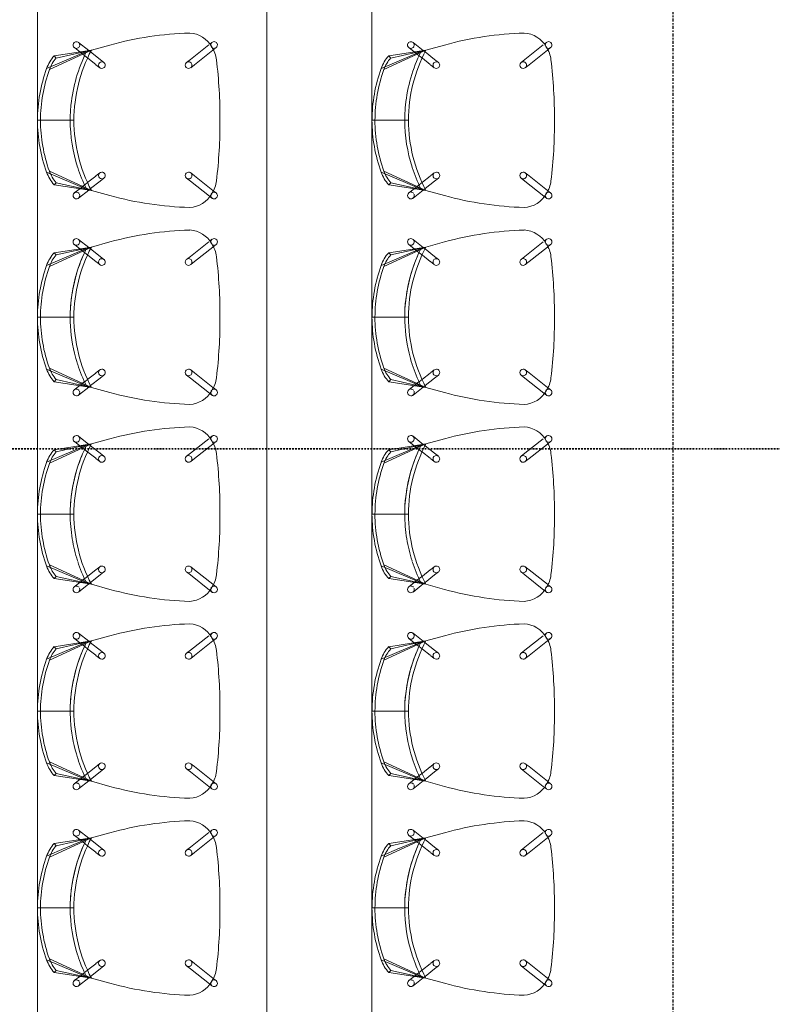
# Model space of a CAD drawing. Header units: millimetres. Extents: x -80560 to 110805, y -11020 to 52719.
# Tile 121 of 182: x 70937 to 72962, y 29998 to 32648. Entities that reach past the tile are written whole.
import ezdxf

# ---------------------------------------------------------------- set-up
doc = ezdxf.new("R2010")
doc.units = ezdxf.units.MM
doc.linetypes.add('CENTER2', pattern=[20, 8, -4, 4, -4])
doc.linetypes.add('DASHDOT2', pattern=[8, 4, -2, 0, -2])
for name, color, linetype, lineweight in [('A-ANNO-DIMS', 211, 'Continuous', 9), ('A-ANNO-DIMS-100', 211, 'Continuous', 9), ('A-DETL', 90, 'Continuous', 18), ('A-FLOR', 192, 'Continuous', 18), ('G-ANNO-SYMB', 111, 'Continuous', 9), ('I-FURN', 30, 'Continuous', 18), ('S-GRID', 1, 'Continuous', 9)]:
    doc.layers.add(name, color=color, linetype=linetype, lineweight=lineweight)
doc.styles.add('Arial_6', font='arial.ttf', dxfattribs={"width": 0.7, "height": 180})
doc.dimstyles.new('n3o_1_8_3', dxfattribs={"dimscale": 304.8, "dimtxt": 183.646692, "dimasz": 0.492126, "dimexe": 0.246063, "dimexo": 0.0625, "dimgap": 0.032808, "dimtad": 1, "dimdec": 0, "dimdsep": 46, "dimtxsty": 'Arial_6', "dimblk1": 'OBLIQUE', "dimblk2": 'OBLIQUE', "dimsah": 1, "dimcen": 0.09, "dimdle": 0.246063, "dimazin": 0, "dimtfac": 1, "dimtdec": 4, "dimtix": 1, "dimtmove": 0, "dimatfit": 3, "dimfxl": 0.246063, "dimfxlon": 1, "dimtvp": 1, "dimtolj": 1, "dimtzin": 0, "dimarcsym": 2})

# ---------------------------------------------------------------- blocks, each defined once
blk = doc.blocks.new('82_EHA_Onderwijs stoel - 1200x600 mm-V489-DO_02 tweede verdieping')
at = {"layer": 'I-FURN'}
for p, q in [((-5854.9, 11188.7), (-5861.1, 11193.2)), ((-5801.4, 11149.4), (-5854, 11188)), ((-5536, 11183.9), (-5586.6, 11195.9)), ((-5586.6, 11195.9), (-5536, 11183.9)), ((-5421.4, 11135.8), (-5536, 11183.9)), ((-5441.1, 11166.3), (-5536, 11183.9)), ((-5536, 11183.9), (-5522.8, 11180.8)), ((-5435.7, 11172.1), (-5536, 11183.9)), ((-5522.8, 11180.8), (-5536, 11183.9)), ((-5536, 11183.9), (-5528.9, 11182.2)), ((-5502.2, 11205.9), (-5529, 11183.1)), ((-5504.6, 11180.2), (-5490.5, 11192.2)), ((-5871.7, 11178.7), (-5863.8, 11172.9)), ((-5862.9, 11172.2), (-5812.1, 11134.9)), ((-5558.6, 11158), (-5568.6, 11149.5)), ((-5533.7, 11179.1), (-5558.6, 11158)), ((-5546.3, 11144.9), (-5525.8, 11162.2)), ((-5531.7, 11180.8), (-5533.7, 11179.1)), ((-5528.9, 11182.2), (-5522.8, 11180.8)), ((-5525.8, 11162.2), (-5517.6, 11169.2)), ((-5522.8, 11180.8), (-5413.9, 11138.8)), ((-5516.6, 11170), (-5504.6, 11180.2)), ((-5435.7, 11172.1), (-5441.1, 11166.3)), ((-5812.1, 11134.9), (-5801.5, 11127.2)), ((-5790.8, 11141.7), (-5801.4, 11149.4)), ((-5557, 11135.8), (-5547, 11144.3)), ((-5392.4, 11000), (-5482.4, 10996.8)), ((-5384.4, 11000.3), (-5472.4, 10997.2)), ((-5791.5, 10844.3), (-5801.5, 10835.8)), ((-5536.4, 10845.2), (-5547, 10852.9)), ((-5514, 10828.8), (-5535.7, 10844.6)), ((-5522.7, 10806.4), (-5411.7, 10862.4)), ((-5404.1, 10860), (-5509.7, 10810.4)), ((-5801.5, 10835.8), (-5849.6, 10795)), ((-5837.8, 10781.4), (-5789.8, 10822.1)), ((-5789.8, 10822.1), (-5779.8, 10830.6)), ((-5557.6, 10838.4), (-5547, 10830.7)), ((-5547, 10830.7), (-5520.8, 10811.4)), ((-5429, 10831), (-5522.7, 10806.4)), ((-5522.7, 10806.4), (-5423.2, 10825.5)), ((-5505.4, 10822.4), (-5514, 10828.8)), ((-5491.7, 10812.4), (-5505.4, 10822.4)), ((-5476.7, 10801.4), (-5491.7, 10812.4)), ((-5429, 10831), (-5423.2, 10825.5)), ((-5850.4, 10794.3), (-5857.9, 10787.9)), ((-5572.3, 10790.9), (-5522.7, 10806.4)), ((-5522.7, 10806.4), (-5572.3, 10790.9)), ((-5509.7, 10810.4), (-5522.7, 10806.4)), ((-5522.7, 10806.4), (-5509.7, 10810.4)), ((-5513.2, 10809.4), (-5522.7, 10806.4)), ((-5520.8, 10811.4), (-5518.3, 10809.6)), ((-5515.8, 10807.7), (-5487.4, 10786.9)), ((-5509.7, 10810.4), (-5513.2, 10809.4)), ((-5846.3, 10774.2), (-5840.4, 10779.1))]:
    blk.add_line(p, q, dxfattribs=at)
for centre, radius, start, end in [((-5795.5, 11148.2), 72.5, 95.1885, 152.8598), ((-5795.5, 11148.2), 72.5, 95.1885, 152.8598), ((-5796.1, 10311.6), 908.8, 76.6736, 90.3752), ((-5796.1, 10311.6), 908.8, 76.6736, 90.3752), ((-5866.4, 11186), 9, 92.0242, 233.7337), ((-5866.4, 11186), 9, 32.7552, 92.0242), ((-5866.4, 11186), 9, 21.0014, 32.0242), ((-5866.4, 11186), 9, 343.2677, 17.36), ((-5892.5, 10980.5), 410.4, 2.2826, 29.7146), ((-5496.4, 11199), 9, 166.8445, 205.867), ((-5496.4, 11199), 9, 152.0242, 163.0469), ((-5496.4, 11199), 9, 92.0242, 150.4974), ((-5496.4, 11199), 9, 221.4821, 270.4473), ((-5496.4, 11199), 9, 310.3146, 92.0242), ((-5496.4, 11199), 9, 279.4275, 302.8233), ((-5790, 11139.1), 81.7, 148.9461, 175.1022), ((-5790, 11139.1), 81.7, 148.9461, 175.1022), ((-5866.4, 11186), 9, 241.245, 272.0242), ((-5866.4, 11186), 9, 272.2401, 318.3719), ((-5866.4, 11186), 9, 322.5662, 332.0242), ((-5892.5, 10980.5), 420.4, 19.8763, 28.3112), ((-5892.5, 10980.5), 420.4, 19.8763, 28.3112), ((-5892.5, 10980.5), 420.4, 19.8763, 28.3112), ((-5507.7, 11101.4), 93, 21.7657, 44.2826), ((-5507.7, 11101.4), 101, 21.7657, 44.4999), ((-4568.6, 11034.4), 1307.6, 175.1022, 182.2565), ((-4568.6, 11034.4), 1307.6, 175.1022, 182.2565), ((-5796.2, 11134.4), 9, 92.0242, 272.0242), ((-5796.2, 11134.4), 9, 272.0242, 92.0242), ((-5562.8, 11142.7), 9, 92.0242, 272.0242), ((-5562.8, 11142.7), 9, 272.0242, 92.0242), ((-5802.5, 10983.7), 410.4, 2.2826, 21.7657), ((-5802.5, 10983.7), 418.4, 2.2776, 21.7657), ((-5892.5, 10980.5), 420.4, 11.3604, 19.7287), ((-5892.5, 10980.5), 420.4, 11.3604, 19.7287), ((-5892.5, 10980.5), 420.4, 11.3604, 19.7287), ((-5892.5, 10980.5), 420.4, 2.2764, 11.3417), ((-5892.5, 10980.5), 420.4, 2.2764, 11.3417), ((-5892.5, 10980.5), 420.4, 2.2764, 11.3417), ((-5802.7, 10987.4), 410.4, 342.2826, 1.7657), ((-5802.7, 10987.4), 418.4, 342.2826, 1.7707), ((-4568.2, 11023.8), 1307.6, 181.7918, 188.9461), ((-4568.2, 11023.8), 1307.6, 181.7918, 188.9461), ((-5892.6, 10984.2), 410.4, 334.3338, 1.7657), ((-5892.6, 10984.2), 420.4, 335.7399, 1.7719), ((-5892.6, 10984.2), 420.4, 353.4896, 1.7719), ((-5892.6, 10984.2), 420.4, 353.4896, 1.7719), ((-5892.6, 10984.2), 420.4, 335.7399, 353.4837), ((-5892.6, 10984.2), 420.4, 335.7399, 353.4837), ((-5785.7, 10837.4), 9, 92.0242, 272.0242), ((-5785.7, 10837.4), 9, 272.0242, 92.0242), ((-5552.3, 10845.7), 9, 92.0242, 272.0242), ((-5552.3, 10845.7), 9, 272.0242, 92.0242), ((-5500.3, 10890.7), 93, 320.0018, 342.2826), ((-5500.3, 10890.7), 101, 319.7657, 342.2826), ((-5779.2, 10833.2), 81.7, 188.9461, 215.1022), ((-5779.2, 10833.2), 81.7, 188.9461, 215.1022), ((-5852.1, 10781), 9, 130.3146, 272.0242), ((-5852.1, 10781), 9, 99.4275, 122.8233), ((-5852.1, 10781), 9, 45.6764, 90.4473), ((-5784, 10823.7), 72.5, 211.1885, 268.8598), ((-5784, 10823.7), 72.5, 211.1885, 268.8598), ((-5843.7, 11658.2), 908.8, 273.6731, 287.3747), ((-5843.7, 11658.2), 908.8, 273.6731, 287.3747), ((-5482, 10794.1), 9, 158.1814, 197.36), ((-5482, 10794.1), 9, 201.0014, 212.0242), ((-5482, 10794.1), 9, 92.2401, 152.0242), ((-5482, 10794.1), 9, 212.7552, 272.0242), ((-5482, 10794.1), 9, 61.245, 92.0242), ((-5482, 10794.1), 9, 272.0242, 53.7337), ((-5852.1, 10781), 9, 272.0242, 330.4974), ((-5852.1, 10781), 9, 332.0242, 343.0469), ((-5852.1, 10781), 9, 346.8445, 20.7806)]:
    blk.add_arc(centre, radius, start, end, dxfattribs=at)
blk = doc.blocks.new('82_EHA_Onderwijs stoel - 1200x600 mm-V490-DO_02 tweede verdieping')
at = {"layer": 'I-FURN'}
for p, q in [((-5854.9, 11188.7), (-5861.1, 11193.2)), ((-5801.4, 11149.4), (-5854, 11188)), ((-5536, 11183.9), (-5586.6, 11195.9)), ((-5586.6, 11195.9), (-5536, 11183.9)), ((-5421.4, 11135.8), (-5536, 11183.9)), ((-5441.1, 11166.3), (-5536, 11183.9)), ((-5536, 11183.9), (-5522.8, 11180.8)), ((-5435.7, 11172.1), (-5536, 11183.9)), ((-5522.8, 11180.8), (-5536, 11183.9)), ((-5536, 11183.9), (-5528.9, 11182.2)), ((-5502.2, 11205.9), (-5529, 11183.1)), ((-5504.6, 11180.2), (-5490.5, 11192.2)), ((-5871.7, 11178.7), (-5863.8, 11172.9)), ((-5862.9, 11172.2), (-5812.1, 11134.9)), ((-5558.6, 11158), (-5568.6, 11149.5)), ((-5533.7, 11179.1), (-5558.6, 11158)), ((-5546.3, 11144.9), (-5525.8, 11162.2)), ((-5531.7, 11180.8), (-5533.7, 11179.1)), ((-5528.9, 11182.2), (-5522.8, 11180.8)), ((-5525.8, 11162.2), (-5517.6, 11169.2)), ((-5522.8, 11180.8), (-5413.9, 11138.8)), ((-5516.6, 11170), (-5504.6, 11180.2)), ((-5435.7, 11172.1), (-5441.1, 11166.3)), ((-5812.1, 11134.9), (-5801.5, 11127.2)), ((-5790.8, 11141.7), (-5801.4, 11149.4)), ((-5557, 11135.8), (-5547, 11144.3)), ((-5392.4, 11000), (-5482.4, 10996.8)), ((-5384.4, 11000.3), (-5472.4, 10997.2)), ((-5791.5, 10844.3), (-5801.5, 10835.8)), ((-5536.4, 10845.2), (-5547, 10852.9)), ((-5514, 10828.8), (-5535.7, 10844.6)), ((-5522.7, 10806.4), (-5411.7, 10862.4)), ((-5404.1, 10860), (-5509.7, 10810.4)), ((-5801.5, 10835.8), (-5849.6, 10795)), ((-5837.8, 10781.4), (-5789.8, 10822.1)), ((-5789.8, 10822.1), (-5779.8, 10830.6)), ((-5557.6, 10838.4), (-5547, 10830.7)), ((-5547, 10830.7), (-5520.8, 10811.4)), ((-5429, 10831), (-5522.7, 10806.4)), ((-5522.7, 10806.4), (-5423.2, 10825.5)), ((-5505.4, 10822.4), (-5514, 10828.8)), ((-5491.7, 10812.4), (-5505.4, 10822.4)), ((-5476.7, 10801.4), (-5491.7, 10812.4)), ((-5429, 10831), (-5423.2, 10825.5)), ((-5850.4, 10794.3), (-5857.9, 10787.9)), ((-5572.3, 10790.9), (-5522.7, 10806.4)), ((-5522.7, 10806.4), (-5572.3, 10790.9)), ((-5509.7, 10810.4), (-5522.7, 10806.4)), ((-5522.7, 10806.4), (-5509.7, 10810.4)), ((-5513.2, 10809.4), (-5522.7, 10806.4)), ((-5520.8, 10811.4), (-5518.3, 10809.6)), ((-5515.8, 10807.7), (-5487.4, 10786.9)), ((-5509.7, 10810.4), (-5513.2, 10809.4)), ((-5846.3, 10774.2), (-5840.4, 10779.1))]:
    blk.add_line(p, q, dxfattribs=at)
for centre, radius, start, end in [((-5795.5, 11148.2), 72.5, 95.1885, 152.8598), ((-5795.5, 11148.2), 72.5, 95.1885, 152.8598), ((-5796.1, 10311.6), 908.8, 76.6736, 90.3752), ((-5796.1, 10311.6), 908.8, 76.6736, 90.3752), ((-5866.4, 11186), 9, 92.0242, 233.7337), ((-5866.4, 11186), 9, 32.7552, 92.0242), ((-5866.4, 11186), 9, 21.0014, 32.0242), ((-5866.4, 11186), 9, 343.2677, 17.36), ((-5892.5, 10980.5), 410.4, 2.2826, 29.7146), ((-5496.4, 11199), 9, 166.8445, 205.867), ((-5496.4, 11199), 9, 152.0242, 163.0469), ((-5496.4, 11199), 9, 92.0242, 150.4974), ((-5496.4, 11199), 9, 221.4821, 270.4473), ((-5496.4, 11199), 9, 310.3146, 92.0242), ((-5496.4, 11199), 9, 279.4275, 302.8233), ((-5790, 11139.1), 81.7, 148.9461, 175.1022), ((-5790, 11139.1), 81.7, 148.9461, 175.1022), ((-5866.4, 11186), 9, 241.245, 272.0242), ((-5866.4, 11186), 9, 272.2401, 318.3719), ((-5866.4, 11186), 9, 322.5662, 332.0242), ((-5892.5, 10980.5), 420.4, 19.8763, 28.3112), ((-5892.5, 10980.5), 420.4, 19.8763, 28.3112), ((-5892.5, 10980.5), 420.4, 19.8763, 28.3112), ((-5507.7, 11101.4), 93, 21.7657, 44.2826), ((-5507.7, 11101.4), 101, 21.7657, 44.4999), ((-4568.6, 11034.4), 1307.6, 175.1022, 182.2565), ((-4568.6, 11034.4), 1307.6, 175.1022, 182.2565), ((-5796.2, 11134.4), 9, 92.0242, 272.0242), ((-5796.2, 11134.4), 9, 272.0242, 92.0242), ((-5562.8, 11142.7), 9, 92.0242, 272.0242), ((-5562.8, 11142.7), 9, 272.0242, 92.0242), ((-5802.5, 10983.7), 410.4, 2.2826, 21.7657), ((-5802.5, 10983.7), 418.4, 2.2776, 21.7657), ((-5892.5, 10980.5), 420.4, 15.59, 19.7287), ((-5892.5, 10980.5), 420.4, 15.59, 19.7287), ((-5892.5, 10980.5), 420.4, 15.59, 19.7287), ((-5892.5, 10980.5), 420.4, 2.2764, 15.581), ((-5892.5, 10980.5), 420.4, 2.2764, 15.581), ((-5892.5, 10980.5), 420.4, 2.2764, 15.581), ((-5802.7, 10987.4), 410.4, 342.2826, 1.7657), ((-5802.7, 10987.4), 418.4, 342.2826, 1.7707), ((-4568.2, 11023.8), 1307.6, 181.7918, 188.9461), ((-4568.2, 11023.8), 1307.6, 181.7918, 188.9461), ((-5892.6, 10984.2), 410.4, 334.3338, 1.7657), ((-5892.6, 10984.2), 420.4, 335.7399, 1.7719), ((-5892.6, 10984.2), 420.4, 353.4896, 1.7719), ((-5892.6, 10984.2), 420.4, 353.4896, 1.7719), ((-5892.6, 10984.2), 420.4, 335.7399, 353.4837), ((-5892.6, 10984.2), 420.4, 335.7399, 353.4837), ((-5785.7, 10837.4), 9, 92.0242, 272.0242), ((-5785.7, 10837.4), 9, 272.0242, 92.0242), ((-5552.3, 10845.7), 9, 92.0242, 272.0242), ((-5552.3, 10845.7), 9, 272.0242, 92.0242), ((-5500.3, 10890.7), 93, 320.0018, 342.2826), ((-5500.3, 10890.7), 101, 319.7657, 342.2826), ((-5779.2, 10833.2), 81.7, 188.9461, 215.1022), ((-5779.2, 10833.2), 81.7, 188.9461, 215.1022), ((-5852.1, 10781), 9, 130.3146, 272.0242), ((-5852.1, 10781), 9, 99.4275, 122.8233), ((-5852.1, 10781), 9, 45.6764, 90.4473), ((-5784, 10823.7), 72.5, 211.1885, 268.8598), ((-5784, 10823.7), 72.5, 211.1885, 268.8598), ((-5843.7, 11658.2), 908.8, 273.6731, 287.3747), ((-5843.7, 11658.2), 908.8, 273.6731, 287.3747), ((-5482, 10794.1), 9, 158.1814, 197.36), ((-5482, 10794.1), 9, 201.0014, 212.0242), ((-5482, 10794.1), 9, 92.2401, 152.0242), ((-5482, 10794.1), 9, 212.7552, 272.0242), ((-5482, 10794.1), 9, 61.245, 92.0242), ((-5482, 10794.1), 9, 272.0242, 53.7337), ((-5852.1, 10781), 9, 272.0242, 330.4974), ((-5852.1, 10781), 9, 332.0242, 343.0469), ((-5852.1, 10781), 9, 346.8445, 20.7806)]:
    blk.add_arc(centre, radius, start, end, dxfattribs=at)
blk = doc.blocks.new('82_EHA_Onderwijs stoel - 1200x600 mm-V491-DO_02 tweede verdieping')
at = {"layer": 'I-FURN'}
for p, q in [((-5854.9, 11188.7), (-5861.1, 11193.2)), ((-5801.4, 11149.4), (-5854, 11188)), ((-5536, 11183.9), (-5586.6, 11195.9)), ((-5586.6, 11195.9), (-5536, 11183.9)), ((-5421.4, 11135.8), (-5536, 11183.9)), ((-5441.1, 11166.3), (-5536, 11183.9)), ((-5536, 11183.9), (-5522.8, 11180.8)), ((-5435.7, 11172.1), (-5536, 11183.9)), ((-5522.8, 11180.8), (-5536, 11183.9)), ((-5536, 11183.9), (-5528.9, 11182.2)), ((-5502.2, 11205.9), (-5529, 11183.1)), ((-5504.6, 11180.2), (-5490.5, 11192.2)), ((-5871.7, 11178.7), (-5863.8, 11172.9)), ((-5862.9, 11172.2), (-5812.1, 11134.9)), ((-5558.6, 11158), (-5568.6, 11149.5)), ((-5533.7, 11179.1), (-5558.6, 11158)), ((-5546.3, 11144.9), (-5525.8, 11162.2)), ((-5531.7, 11180.8), (-5533.7, 11179.1)), ((-5528.9, 11182.2), (-5522.8, 11180.8)), ((-5525.8, 11162.2), (-5517.6, 11169.2)), ((-5522.8, 11180.8), (-5413.9, 11138.8)), ((-5516.6, 11170), (-5504.6, 11180.2)), ((-5435.7, 11172.1), (-5441.1, 11166.3)), ((-5812.1, 11134.9), (-5801.5, 11127.2)), ((-5790.8, 11141.7), (-5801.4, 11149.4)), ((-5557, 11135.8), (-5547, 11144.3)), ((-5392.4, 11000), (-5482.4, 10996.8)), ((-5384.4, 11000.3), (-5472.4, 10997.2)), ((-5791.5, 10844.3), (-5801.5, 10835.8)), ((-5536.4, 10845.2), (-5547, 10852.9)), ((-5514, 10828.8), (-5535.7, 10844.6)), ((-5522.7, 10806.4), (-5411.7, 10862.4)), ((-5404.1, 10860), (-5509.7, 10810.4)), ((-5801.5, 10835.8), (-5849.6, 10795)), ((-5837.8, 10781.4), (-5789.8, 10822.1)), ((-5789.8, 10822.1), (-5779.8, 10830.6)), ((-5557.6, 10838.4), (-5547, 10830.7)), ((-5547, 10830.7), (-5520.8, 10811.4)), ((-5429, 10831), (-5522.7, 10806.4)), ((-5522.7, 10806.4), (-5423.2, 10825.5)), ((-5505.4, 10822.4), (-5514, 10828.8)), ((-5491.7, 10812.4), (-5505.4, 10822.4)), ((-5476.7, 10801.4), (-5491.7, 10812.4)), ((-5429, 10831), (-5423.2, 10825.5)), ((-5850.4, 10794.3), (-5857.9, 10787.9)), ((-5572.3, 10790.9), (-5522.7, 10806.4)), ((-5522.7, 10806.4), (-5572.3, 10790.9)), ((-5509.7, 10810.4), (-5522.7, 10806.4)), ((-5522.7, 10806.4), (-5509.7, 10810.4)), ((-5513.2, 10809.4), (-5522.7, 10806.4)), ((-5520.8, 10811.4), (-5518.3, 10809.6)), ((-5515.8, 10807.7), (-5487.4, 10786.9)), ((-5509.7, 10810.4), (-5513.2, 10809.4)), ((-5846.3, 10774.2), (-5840.4, 10779.1))]:
    blk.add_line(p, q, dxfattribs=at)
for centre, radius, start, end in [((-5795.5, 11148.2), 72.5, 95.1885, 152.8598), ((-5795.5, 11148.2), 72.5, 95.1885, 152.8598), ((-5796.1, 10311.6), 908.8, 76.6736, 90.3752), ((-5796.1, 10311.6), 908.8, 76.6736, 90.3752), ((-5866.4, 11186), 9, 92.0242, 233.7337), ((-5866.4, 11186), 9, 32.7552, 92.0242), ((-5866.4, 11186), 9, 21.0014, 32.0242), ((-5866.4, 11186), 9, 343.2677, 17.36), ((-5892.5, 10980.5), 410.4, 2.2826, 29.7146), ((-5496.4, 11199), 9, 166.8445, 205.867), ((-5496.4, 11199), 9, 152.0242, 163.0469), ((-5496.4, 11199), 9, 92.0242, 150.4974), ((-5496.4, 11199), 9, 221.4821, 270.4473), ((-5496.4, 11199), 9, 310.3146, 92.0242), ((-5496.4, 11199), 9, 279.4275, 302.8233), ((-5790, 11139.1), 81.7, 148.9461, 175.1022), ((-5790, 11139.1), 81.7, 148.9461, 175.1022), ((-5866.4, 11186), 9, 241.245, 272.0242), ((-5866.4, 11186), 9, 272.2401, 318.3719), ((-5866.4, 11186), 9, 322.5662, 332.0242), ((-5892.5, 10980.5), 420.4, 19.8763, 28.3112), ((-5892.5, 10980.5), 420.4, 19.8763, 28.3112), ((-5892.5, 10980.5), 420.4, 19.8763, 28.3112), ((-5507.7, 11101.4), 93, 21.7657, 44.2826), ((-5507.7, 11101.4), 101, 21.7657, 44.4999), ((-4568.6, 11034.4), 1307.6, 175.1022, 182.2565), ((-4568.6, 11034.4), 1307.6, 175.1022, 182.2565), ((-5796.2, 11134.4), 9, 92.0242, 272.0242), ((-5796.2, 11134.4), 9, 272.0242, 92.0242), ((-5562.8, 11142.7), 9, 92.0242, 272.0242), ((-5562.8, 11142.7), 9, 272.0242, 92.0242), ((-5802.5, 10983.7), 410.4, 2.2826, 21.7657), ((-5802.5, 10983.7), 418.4, 2.2776, 21.7657), ((-5892.5, 10980.5), 420.4, 2.2764, 19.8051), ((-5892.5, 10980.5), 420.4, 2.2764, 19.8051), ((-5892.5, 10980.5), 420.4, 2.2764, 19.8051), ((-5802.7, 10987.4), 410.4, 342.2826, 1.7657), ((-5802.7, 10987.4), 418.4, 342.2826, 1.7707), ((-4568.2, 11023.8), 1307.6, 181.7918, 188.9461), ((-4568.2, 11023.8), 1307.6, 181.7918, 188.9461), ((-5892.6, 10984.2), 410.4, 334.3338, 1.7657), ((-5892.6, 10984.2), 420.4, 356.2837, 1.7719), ((-5892.6, 10984.2), 420.4, 356.2837, 1.7719), ((-5892.6, 10984.2), 420.4, 356.2837, 1.7719), ((-5892.6, 10984.2), 420.4, 335.7399, 356.1702), ((-5892.6, 10984.2), 420.4, 335.7399, 356.1702), ((-5892.6, 10984.2), 420.4, 335.7399, 356.1702), ((-5785.7, 10837.4), 9, 92.0242, 272.0242), ((-5785.7, 10837.4), 9, 272.0242, 92.0242), ((-5552.3, 10845.7), 9, 92.0242, 272.0242), ((-5552.3, 10845.7), 9, 272.0242, 92.0242), ((-5500.3, 10890.7), 93, 320.0018, 342.2826), ((-5500.3, 10890.7), 101, 319.7657, 342.2826), ((-5779.2, 10833.2), 81.7, 188.9461, 215.1022), ((-5779.2, 10833.2), 81.7, 188.9461, 215.1022), ((-5852.1, 10781), 9, 130.3146, 209.7434), ((-5852.1, 10781), 9, 99.4275, 122.8233), ((-5852.1, 10781), 9, 45.6764, 90.4473), ((-5784, 10823.7), 72.5, 211.1885, 268.8598), ((-5784, 10823.7), 72.5, 211.1885, 268.8598), ((-5843.7, 11658.2), 908.8, 273.6731, 287.3747), ((-5843.7, 11658.2), 908.8, 273.6731, 287.3747), ((-5482, 10794.1), 9, 158.1814, 197.36), ((-5482, 10794.1), 9, 201.0014, 212.0242), ((-5482, 10794.1), 9, 92.2401, 152.0242), ((-5482, 10794.1), 9, 212.7552, 272.0242), ((-5482, 10794.1), 9, 61.245, 92.0242), ((-5482, 10794.1), 9, 272.0242, 332.0242), ((-5482, 10794.1), 9, 334.305, 53.7337), ((-5482, 10794.1), 9, 332.0242, 334.305), ((-5852.1, 10781), 9, 209.7434, 212.0242), ((-5852.1, 10781), 9, 212.0242, 272.0242), ((-5852.1, 10781), 9, 272.0242, 330.4974), ((-5852.1, 10781), 9, 332.0242, 343.0469), ((-5852.1, 10781), 9, 346.8445, 20.7806)]:
    blk.add_arc(centre, radius, start, end, dxfattribs=at)
blk = doc.blocks.new('82_EHA_Onderwijs stoel - 1200x600 mm-V495-DO_02 tweede verdieping')
at = {"layer": 'I-FURN'}
for p, q in [((-5854.9, 11188.7), (-5861.1, 11193.2)), ((-5801.4, 11149.4), (-5854, 11188)), ((-5536, 11183.9), (-5586.6, 11195.9)), ((-5586.6, 11195.9), (-5536, 11183.9)), ((-5421.4, 11135.8), (-5536, 11183.9)), ((-5441.1, 11166.3), (-5536, 11183.9)), ((-5536, 11183.9), (-5522.8, 11180.8)), ((-5435.7, 11172.1), (-5536, 11183.9)), ((-5522.8, 11180.8), (-5536, 11183.9)), ((-5536, 11183.9), (-5528.9, 11182.2)), ((-5502.2, 11205.9), (-5529, 11183.1)), ((-5504.6, 11180.2), (-5490.5, 11192.2)), ((-5871.7, 11178.7), (-5863.8, 11172.9)), ((-5862.9, 11172.2), (-5812.1, 11134.9)), ((-5558.6, 11158), (-5568.6, 11149.5)), ((-5533.7, 11179.1), (-5558.6, 11158)), ((-5546.3, 11144.9), (-5525.8, 11162.2)), ((-5531.7, 11180.8), (-5533.7, 11179.1)), ((-5528.9, 11182.2), (-5522.8, 11180.8)), ((-5525.8, 11162.2), (-5518.6, 11168.4)), ((-5522.8, 11180.8), (-5413.9, 11138.8)), ((-5516.6, 11170), (-5504.6, 11180.2)), ((-5435.7, 11172.1), (-5441.1, 11166.3)), ((-5812.1, 11134.9), (-5801.5, 11127.2)), ((-5790.8, 11141.7), (-5801.4, 11149.4)), ((-5557, 11135.8), (-5547, 11144.3)), ((-5392.4, 11000), (-5482.4, 10996.8)), ((-5384.4, 11000.3), (-5472.4, 10997.2)), ((-5791.5, 10844.3), (-5801.5, 10835.8)), ((-5536.4, 10845.2), (-5547, 10852.9)), ((-5514, 10828.8), (-5535.7, 10844.6)), ((-5522.7, 10806.4), (-5411.7, 10862.4)), ((-5404.1, 10860), (-5452.6, 10837.2)), ((-5801.5, 10835.8), (-5849.6, 10795)), ((-5837.8, 10781.4), (-5789.8, 10822.1)), ((-5789.8, 10822.1), (-5779.8, 10830.6)), ((-5557.6, 10838.4), (-5547, 10830.7)), ((-5547, 10830.7), (-5520.8, 10811.4)), ((-5429, 10831), (-5522.7, 10806.4)), ((-5522.7, 10806.4), (-5423.2, 10825.5)), ((-5505.4, 10822.4), (-5514, 10828.8)), ((-5453.3, 10836.9), (-5509.7, 10810.4)), ((-5491.7, 10812.4), (-5505.4, 10822.4)), ((-5476.7, 10801.4), (-5491.7, 10812.4)), ((-5429, 10831), (-5423.2, 10825.5)), ((-5850.4, 10794.3), (-5857.9, 10787.9)), ((-5572.3, 10790.9), (-5522.7, 10806.4)), ((-5522.7, 10806.4), (-5572.3, 10790.9)), ((-5509.7, 10810.4), (-5522.7, 10806.4)), ((-5522.7, 10806.4), (-5509.7, 10810.4)), ((-5513.2, 10809.4), (-5522.7, 10806.4)), ((-5520.8, 10811.4), (-5518.3, 10809.6)), ((-5515.8, 10807.7), (-5487.4, 10786.9)), ((-5509.7, 10810.4), (-5513.2, 10809.4)), ((-5846.3, 10774.2), (-5840.4, 10779.1))]:
    blk.add_line(p, q, dxfattribs=at)
for centre, radius, start, end in [((-5795.5, 11148.2), 72.5, 95.1885, 152.8598), ((-5795.5, 11148.2), 72.5, 95.1885, 152.8598), ((-5796.1, 10311.6), 908.8, 76.6736, 90.3752), ((-5796.1, 10311.6), 908.8, 76.6736, 90.3752), ((-5866.4, 11186), 9, 92.0242, 233.7337), ((-5866.4, 11186), 9, 32.7552, 92.0242), ((-5866.4, 11186), 9, 21.0014, 32.0242), ((-5866.4, 11186), 9, 343.2677, 17.36), ((-5892.5, 10980.5), 410.4, 2.2826, 29.7146), ((-5496.4, 11199), 9, 166.8445, 205.867), ((-5496.4, 11199), 9, 152.0242, 163.0469), ((-5496.4, 11199), 9, 92.0242, 150.4974), ((-5496.4, 11199), 9, 221.4821, 270.4473), ((-5496.4, 11199), 9, 310.3146, 92.0242), ((-5496.4, 11199), 9, 279.4275, 302.8233), ((-5790, 11139.1), 81.7, 148.9461, 175.1022), ((-5790, 11139.1), 81.7, 148.9461, 175.1022), ((-5866.4, 11186), 9, 241.245, 272.0242), ((-5866.4, 11186), 9, 272.2401, 318.3719), ((-5866.4, 11186), 9, 322.5662, 332.0242), ((-5892.5, 10980.5), 420.4, 19.8763, 28.3112), ((-5892.5, 10980.5), 420.4, 19.8763, 28.3112), ((-5892.5, 10980.5), 420.4, 19.8763, 28.3112), ((-5507.7, 11101.4), 93, 21.7657, 44.2826), ((-5507.7, 11101.4), 101, 21.7657, 44.4999), ((-4568.6, 11034.4), 1307.6, 175.1022, 182.2565), ((-4568.6, 11034.4), 1307.6, 175.1022, 182.2565), ((-5796.2, 11134.4), 9, 92.0242, 272.0242), ((-5796.2, 11134.4), 9, 272.0242, 92.0242), ((-5562.8, 11142.7), 9, 92.0242, 272.0242), ((-5562.8, 11142.7), 9, 272.0242, 92.0242), ((-5802.5, 10983.7), 410.4, 2.2826, 21.7657), ((-5802.5, 10983.7), 418.4, 2.2776, 21.7657), ((-5892.5, 10980.5), 420.4, 2.2764, 19.7287), ((-5892.5, 10980.5), 420.4, 2.2764, 19.7287), ((-5892.5, 10980.5), 420.4, 2.2764, 19.7287), ((-5802.7, 10987.4), 410.4, 342.2826, 1.7657), ((-5802.7, 10987.4), 418.4, 342.2826, 1.7707), ((-4568.2, 11023.8), 1307.6, 181.7918, 188.9461), ((-4568.2, 11023.8), 1307.6, 181.7918, 188.9461), ((-5892.6, 10984.2), 410.4, 334.3338, 1.7657), ((-5892.6, 10984.2), 420.4, 335.7399, 1.7719), ((-5892.6, 10984.2), 420.4, 353.4896, 1.7719), ((-5892.6, 10984.2), 420.4, 353.4896, 1.7719), ((-5892.6, 10984.2), 420.4, 335.7399, 353.4837), ((-5892.6, 10984.2), 420.4, 335.7399, 353.4837), ((-5785.7, 10837.4), 9, 92.0242, 272.0242), ((-5785.7, 10837.4), 9, 272.0242, 92.0242), ((-5552.3, 10845.7), 9, 92.0242, 272.0242), ((-5552.3, 10845.7), 9, 272.0242, 92.0242), ((-5500.3, 10890.7), 93, 320.0018, 342.2826), ((-5500.3, 10890.7), 101, 319.7657, 342.2826), ((-5779.2, 10833.2), 81.7, 188.9461, 215.1022), ((-5779.2, 10833.2), 81.7, 188.9461, 215.1022), ((-5852.1, 10781), 9, 130.3146, 272.0242), ((-5852.1, 10781), 9, 99.4275, 122.8233), ((-5852.1, 10781), 9, 45.6764, 90.4473), ((-5784, 10823.7), 72.5, 211.1885, 268.8598), ((-5784, 10823.7), 72.5, 211.1885, 268.8598), ((-5843.7, 11658.2), 908.8, 273.6731, 287.3747), ((-5843.7, 11658.2), 908.8, 273.6731, 287.3747), ((-5482, 10794.1), 9, 158.1814, 197.36), ((-5482, 10794.1), 9, 201.0014, 212.0242), ((-5482, 10794.1), 9, 92.2401, 152.0242), ((-5482, 10794.1), 9, 212.7552, 272.0242), ((-5482, 10794.1), 9, 61.245, 92.0242), ((-5482, 10794.1), 9, 272.0242, 53.7337), ((-5852.1, 10781), 9, 272.0242, 330.4974), ((-5852.1, 10781), 9, 332.0242, 343.0469), ((-5852.1, 10781), 9, 346.8445, 20.7806)]:
    blk.add_arc(centre, radius, start, end, dxfattribs=at)
blk = doc.blocks.new('82_EHA_Onderwijs stoel - 1200x600 mm-V496-DO_02 tweede verdieping')
at = {"layer": 'I-FURN'}
for p, q in [((-5854.9, 11188.7), (-5861.1, 11193.2)), ((-5852.2, 11186.7), (-5854, 11188)), ((-5801.4, 11149.4), (-5852.1, 11186.6)), ((-5536, 11183.9), (-5586.6, 11195.9)), ((-5586.6, 11195.9), (-5536, 11183.9)), ((-5421.4, 11135.8), (-5536, 11183.9)), ((-5441.1, 11166.3), (-5536, 11183.9)), ((-5536, 11183.9), (-5522.8, 11180.8)), ((-5435.7, 11172.1), (-5536, 11183.9)), ((-5522.8, 11180.8), (-5536, 11183.9)), ((-5536, 11183.9), (-5528.9, 11182.2)), ((-5502.2, 11205.9), (-5529, 11183.1)), ((-5504.6, 11180.2), (-5490.5, 11192.2)), ((-5871.7, 11178.7), (-5863.8, 11172.9)), ((-5862.9, 11172.2), (-5812.1, 11134.9)), ((-5558.6, 11158), (-5568.6, 11149.5)), ((-5533.7, 11179.1), (-5558.6, 11158)), ((-5546.3, 11144.9), (-5525.8, 11162.2)), ((-5531.7, 11180.8), (-5533.7, 11179.1)), ((-5528.9, 11182.2), (-5522.8, 11180.8)), ((-5525.8, 11162.2), (-5517.6, 11169.2)), ((-5522.8, 11180.8), (-5413.9, 11138.8)), ((-5516.6, 11170), (-5504.6, 11180.2)), ((-5435.7, 11172.1), (-5441.1, 11166.3)), ((-5812.1, 11134.9), (-5801.5, 11127.2)), ((-5790.8, 11141.7), (-5801.4, 11149.4)), ((-5557, 11135.8), (-5547, 11144.3)), ((-5392.4, 11000), (-5482.4, 10996.8)), ((-5384.4, 11000.3), (-5472.4, 10997.2)), ((-5791.5, 10844.3), (-5801.5, 10835.8)), ((-5536.4, 10845.2), (-5547, 10852.9)), ((-5514, 10828.8), (-5535.7, 10844.6)), ((-5522.7, 10806.4), (-5411.7, 10862.4)), ((-5404.1, 10860), (-5509.7, 10810.4)), ((-5801.5, 10835.8), (-5849.6, 10795)), ((-5837.8, 10781.4), (-5789.8, 10822.1)), ((-5789.8, 10822.1), (-5779.8, 10830.6)), ((-5557.6, 10838.4), (-5547, 10830.7)), ((-5547, 10830.7), (-5520.8, 10811.4)), ((-5429, 10831), (-5522.7, 10806.4)), ((-5522.7, 10806.4), (-5423.2, 10825.5)), ((-5505.4, 10822.4), (-5514, 10828.8)), ((-5491.7, 10812.4), (-5505.4, 10822.4)), ((-5476.7, 10801.4), (-5491.7, 10812.4)), ((-5429, 10831), (-5423.2, 10825.5)), ((-5850.4, 10794.3), (-5857.9, 10787.9)), ((-5572.3, 10790.9), (-5522.7, 10806.4)), ((-5522.7, 10806.4), (-5572.3, 10790.9)), ((-5509.7, 10810.4), (-5522.7, 10806.4)), ((-5522.7, 10806.4), (-5509.7, 10810.4)), ((-5513.2, 10809.4), (-5522.7, 10806.4)), ((-5520.8, 10811.4), (-5518.3, 10809.6)), ((-5515.8, 10807.7), (-5487.4, 10786.9)), ((-5509.7, 10810.4), (-5513.2, 10809.4)), ((-5846.3, 10774.2), (-5840.4, 10779.1))]:
    blk.add_line(p, q, dxfattribs=at)
for centre, radius, start, end in [((-5795.5, 11148.2), 72.5, 95.1885, 152.8598), ((-5795.5, 11148.2), 72.5, 95.1885, 152.8598), ((-5796.1, 10311.6), 908.8, 76.6736, 90.3752), ((-5796.1, 10311.6), 908.8, 76.6736, 90.3752), ((-5866.4, 11186), 9, 92.0242, 233.7337), ((-5866.4, 11186), 9, 32.7552, 92.0242), ((-5866.4, 11186), 9, 21.0014, 32.0242), ((-5866.4, 11186), 9, 3.7913, 17.36), ((-5866.4, 11186), 9, 343.2677, 0.9865), ((-5892.5, 10980.5), 410.4, 2.2826, 29.7146), ((-5496.4, 11199), 9, 166.8445, 180.257), ((-5496.4, 11199), 9, 183.0618, 205.867), ((-5496.4, 11199), 9, 152.0242, 163.0469), ((-5496.4, 11199), 9, 92.0242, 150.4974), ((-5496.4, 11199), 9, 221.4821, 270.4473), ((-5496.4, 11199), 9, 310.3146, 92.0242), ((-5496.4, 11199), 9, 279.4275, 302.8233), ((-5790, 11139.1), 81.7, 148.9461, 175.1022), ((-5790, 11139.1), 81.7, 148.9461, 175.1022), ((-5866.4, 11186), 9, 241.245, 272.0242), ((-5866.4, 11186), 9, 272.2401, 318.3719), ((-5866.4, 11186), 9, 322.5662, 332.0242), ((-5892.5, 10980.5), 420.4, 19.8763, 28.3112), ((-5892.5, 10980.5), 420.4, 19.8763, 28.3112), ((-5892.5, 10980.5), 420.4, 19.8763, 28.3112), ((-5507.7, 11101.4), 93, 21.7657, 44.2826), ((-5507.7, 11101.4), 101, 21.7657, 44.4999), ((-4568.6, 11034.4), 1307.6, 175.1022, 182.2565), ((-4568.6, 11034.4), 1307.6, 175.1022, 182.2565), ((-5796.2, 11134.4), 9, 92.0242, 272.0242), ((-5796.2, 11134.4), 9, 272.0242, 92.0242), ((-5562.8, 11142.7), 9, 92.0242, 272.0242), ((-5562.8, 11142.7), 9, 272.0242, 92.0242), ((-5802.5, 10983.7), 410.4, 2.2826, 21.7657), ((-5802.5, 10983.7), 418.4, 2.2776, 21.7657), ((-5892.5, 10980.5), 420.4, 7.2319, 19.7287), ((-5892.5, 10980.5), 420.4, 7.2319, 19.7287), ((-5892.5, 10980.5), 420.4, 7.2319, 19.7287), ((-5892.5, 10980.5), 420.4, 2.2764, 7.1125), ((-5892.5, 10980.5), 420.4, 2.2764, 7.1125), ((-5892.5, 10980.5), 420.4, 2.2764, 7.1125), ((-5802.7, 10987.4), 410.4, 342.2826, 1.7657), ((-5802.7, 10987.4), 418.4, 342.2826, 1.7707), ((-4568.2, 11023.8), 1307.6, 181.7918, 188.9461), ((-4568.2, 11023.8), 1307.6, 181.7918, 188.9461), ((-5892.6, 10984.2), 410.4, 334.3338, 1.7657), ((-5892.6, 10984.2), 420.4, 335.7399, 1.7719), ((-5892.6, 10984.2), 420.4, 353.4896, 1.7719), ((-5892.6, 10984.2), 420.4, 353.4896, 1.7719), ((-5892.6, 10984.2), 420.4, 335.7399, 353.4837), ((-5892.6, 10984.2), 420.4, 335.7399, 353.4837), ((-5785.7, 10837.4), 9, 92.0242, 272.0242), ((-5785.7, 10837.4), 9, 272.0242, 92.0242), ((-5552.3, 10845.7), 9, 92.0242, 272.0242), ((-5552.3, 10845.7), 9, 272.0242, 92.0242), ((-5500.3, 10890.7), 93, 320.0018, 342.2826), ((-5500.3, 10890.7), 101, 319.7657, 342.2826), ((-5779.2, 10833.2), 81.7, 188.9461, 215.1022), ((-5779.2, 10833.2), 81.7, 188.9461, 215.1022), ((-5852.1, 10781), 9, 130.3146, 272.0242), ((-5852.1, 10781), 9, 99.4275, 122.8233), ((-5852.1, 10781), 9, 45.6764, 90.4473), ((-5784, 10823.7), 72.5, 211.1885, 268.8598), ((-5784, 10823.7), 72.5, 211.1885, 268.8598), ((-5843.7, 11658.2), 908.8, 273.6731, 287.3747), ((-5843.7, 11658.2), 908.8, 273.6731, 287.3747), ((-5482, 10794.1), 9, 158.1814, 197.36), ((-5482, 10794.1), 9, 201.0014, 212.0242), ((-5482, 10794.1), 9, 92.2401, 152.0242), ((-5482, 10794.1), 9, 212.7552, 272.0242), ((-5482, 10794.1), 9, 61.245, 92.0242), ((-5482, 10794.1), 9, 272.0242, 53.7337), ((-5852.1, 10781), 9, 272.0242, 330.4974), ((-5852.1, 10781), 9, 332.0242, 343.0469), ((-5852.1, 10781), 9, 346.8445, 20.7806)]:
    blk.add_arc(centre, radius, start, end, dxfattribs=at)
blk = doc.blocks.new('DIMBLOCK382-DO_02 tweede verdieping')
at = {"layer": 'A-ANNO-DIMS-100'}
for p, q in [((71601.7, 34965), (71526.7, 35040)), ((71676.7, 34965), (71526.7, 34965)), ((71601.7, 34965), (71601.7, 22900)), ((71601.7, 34965), (71676.7, 34890)), ((71601.7, 34965), (71676.7, 34965)), ((71601.7, 22900), (71526.7, 22975)), ((71676.7, 22900), (71526.7, 22900)), ((71601.7, 22900), (71676.7, 22825)), ((71601.7, 22900), (71676.7, 22900))]:
    blk.add_line(p, q, dxfattribs=at)
at = {"layer": 'A-ANNO-DIMS-100', "color": 0, "insert": (71358, 28692.3), "char_height": 180, "width": 576.368, "attachment_point": 1, "rotation": 90, "line_spacing_factor": 0.941778, "style": 'Arial_6'}
blk.add_mtext('12065', dxfattribs=at)
blk = doc.blocks.new('_Oblique')
at = {"color": 0, "linetype": 'ByBlock', "lineweight": -2}
blk.add_line((-0.5, -0.5), (0.5, 0.5), dxfattribs=at)

msp = doc.modelspace()

# ---------------------------------------------------------------- linework, layer by layer
at = {"layer": 'A-DETL'}
for p, q in [((70984.8, 22900), (70984.8, 34965)), ((71884.8, 22900), (71884.8, 34965))]:
    msp.add_line(p, q, dxfattribs=at)
at = {"layer": 'A-FLOR'}
for p, q in [((70984.8, 22900), (70984.8, 34965)), ((71884.8, 22900), (71884.8, 34965))]:
    msp.add_line(p, q, dxfattribs=at)
at = {"layer": 'G-ANNO-SYMB', "linetype": 'DASHDOT2', "lineweight": 35}
msp.add_line((34013.4, 31493.3), (90414.6, 31493.3), dxfattribs=at)
at = {"layer": 'S-GRID', "linetype": 'CENTER2', "lineweight": 25}
msp.add_line((72694.8, 4383.3), (72694.8, 52119.1), dxfattribs=at)

# ---------------------------------------------------------------- block references
at = {"layer": 'I-FURN', "rotation": 177.9758399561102}
for name, p in [('82_EHA_Onderwijs stoel - 1200x600 mm-V491-DO_02 tweede verdieping', (65992.3, 43561.1)), ('82_EHA_Onderwijs stoel - 1200x600 mm-V491-DO_02 tweede verdieping', (66892.3, 43561.1)), ('82_EHA_Onderwijs stoel - 1200x600 mm-V490-DO_02 tweede verdieping', (65992.3, 43031.1)), ('82_EHA_Onderwijs stoel - 1200x600 mm-V490-DO_02 tweede verdieping', (66892.3, 43031.1)), ('82_EHA_Onderwijs stoel - 1200x600 mm-V489-DO_02 tweede verdieping', (65992.3, 42501.1)), ('82_EHA_Onderwijs stoel - 1200x600 mm-V489-DO_02 tweede verdieping', (66892.3, 42501.1)), ('82_EHA_Onderwijs stoel - 1200x600 mm-V496-DO_02 tweede verdieping', (65992.3, 41971.1)), ('82_EHA_Onderwijs stoel - 1200x600 mm-V496-DO_02 tweede verdieping', (66892.3, 41971.1)), ('82_EHA_Onderwijs stoel - 1200x600 mm-V495-DO_02 tweede verdieping', (65992.3, 41441.1)), ('82_EHA_Onderwijs stoel - 1200x600 mm-V495-DO_02 tweede verdieping', (66892.3, 41441.1))]:
    msp.add_blockref(name, p, dxfattribs=at)

# ---------------------------------------------------------------- dimensions: what is measured, and where the dimension line sits
at = {"layer": 'A-ANNO-DIMS'}
dim = msp.add_linear_dim(base=(71601.7, 22900), p1=(71676.7, 34965), p2=(71676.7, 22900), angle=90, dimstyle='n3o_1_8_3', override={"dimpost": '<>', "dimfxl": 12065}, dxfattribs=at)
dim.commit()
dim.dimension.update_dxf_attribs({"geometry": 'DIMBLOCK382-DO_02 tweede verdieping', "text_midpoint": (71499.8, 28932.5)})

doc.saveas('drawing.dxf')
